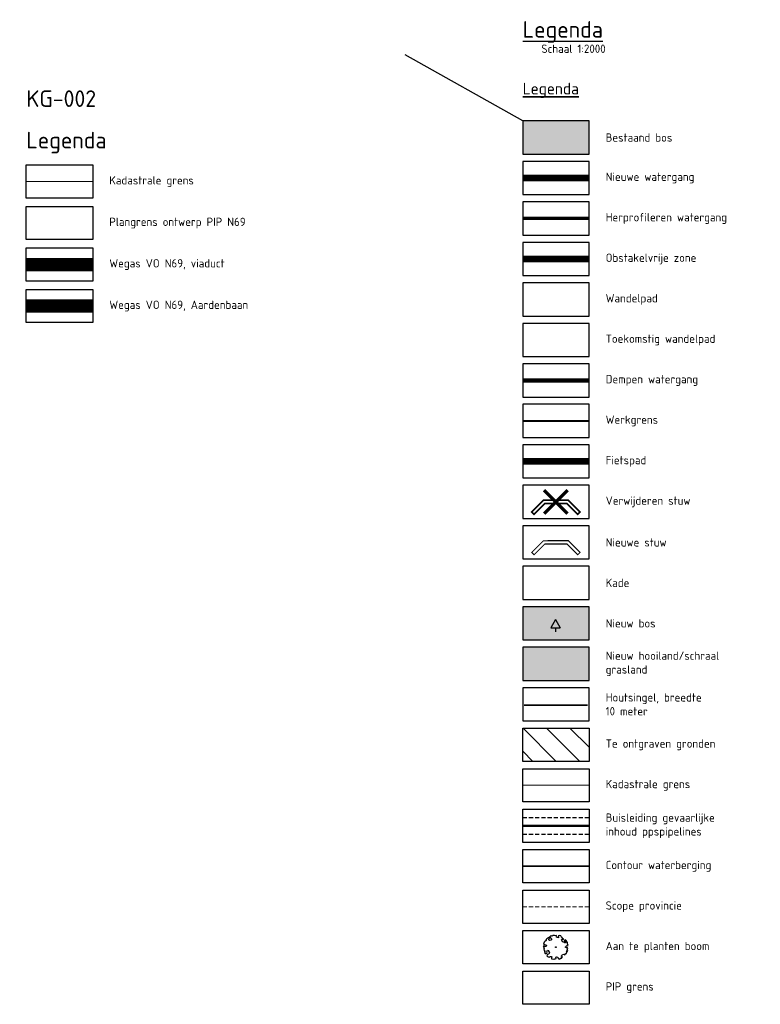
# Model space of a CAD drawing. Header units: metres. Extents: x -3 to 311477, y 0 to 754107.
# Tile 1 of 82: x -3 to 443, y 0 to 593. Entities that reach past the tile are written whole.
import ezdxf

# ---------------------------------------------------------------- set-up
doc = ezdxf.new("R2010")
doc.units = ezdxf.units.M
for name, pattern in [('AM-AS', [16, 10, -2, 2, -2]), ('CENTER', [2, 1.25, -0.25, 0.25, -0.25]), ('DASHED', [0.75, 0.5, -0.25]), ('DASHED2', [0.375, 0.25, -0.125])]:
    doc.linetypes.add(name, pattern=pattern)
for name, color, linetype, lineweight, true_color in [('B-WA-KG-KADASTRAAL-G', 7, 'Continuous', 18, 0x7c00a5), ('B-WE-KG-PROJECTGRENS-G', 20, 'DASHED', 20, 0xff3f00), ('Contour waterberging', 172, 'Continuous', 35, 0x0000bd), ('N-WE-AM-AS_PAD_FIETSPAD-G', 7, 'AM-AS', 18, 0xffc6b3), ('N-WE-AM-AS_WATERWEG_BEEK-G', 150, 'AM-AS', 18, 0x007fff), ('N-XX-GR-STRUWEEL-G', 7, 'BATTING', 35, 0x4c3900), ('V-WE-AM-AS_WATERGANG_SLOOT-G', 1, 'DASHED2', 18, 0xff0000)]:
    doc.layers.add(name, color=color, linetype=linetype, lineweight=lineweight, true_color=true_color)
for name, color, linetype, true_color in [('Begroeiing in winterbed', 7, 'Continuous', 0x45a93d), ('bos_A', 7, 'Continuous', 0xcad699), ('N-Herprofileren', 7, 'Continuous', 0x6bb5ff), ('N-XX-GR-BEEK-BEGELEIDEND-BOS-G', 7, 'Continuous', 0x45a93d), ('N-XX-GR-KRAP-BEEK-BEGELEIDEND-BOS-G', 7, 'Continuous', 0x296524), ('N-XX-GR-VOCHTIG-HOOILAND-G', 7, 'Continuous', 0xb0d85f), ('Onderhoudspad hatch', 7, 'Continuous', 0x964b00), ('Stuw te plaatsen', 30, 'Continuous', 0xff7f00), ('Stuw te verwijdereen', 1, 'Continuous', 0xff0000), ('Z_ZZZ_WERKGRENS', 5, 'CENTER', 0x0000ff)]:
    doc.layers.add(name, color=color, linetype=linetype, true_color=true_color)
doc.layers.add('D_KLE_BUISLEIDING GEVAARLIJKE INHOUD_PPS PIPELINES', color=7, linetype='Continuous')
for name, color, linetype, lineweight in [('N-WE-AM-AS_KUNSTWERK_VIADUCT-G', 10, 'DASHED2', 18), ('N-WE-AM-AS_WEG-G', 10, 'Continuous', 18), ('N-WE-GW-SCOOP-PROVINCIE-GD', 90, 'Continuous', 50), ('N-XX-GW-GROND_STEEN-WERK-A-2000', 7, 'Continuous', 18), ('X-XX-AL-LEGENDA-T25', 7, 'Continuous', 25), ('X-XX-AL-LEGENDA-T50', 130, 'Continuous', 50), ('X-XX-AL-TEKENBLAD_VERKLARING-T25', 7, 'Continuous', 25), ('X-XX-AL-TEKENBLAD_VERKLARING-T35', 3, 'Continuous', 35)]:
    doc.layers.add(name, color=color, linetype=linetype, lineweight=lineweight)
doc.styles.add('NLCS-ISO-M2000-T25', font='NLCS-ISO.ttf', dxfattribs={"height": 5})
doc.styles.add('NLCS-ISO-M2000-T50', font='NLCS-ISO.ttf', dxfattribs={"height": 10})
doc.styles.add('RH-NLCS-A', font='NLCS-ISO.ttf')
doc.linetypes.add('BATTING', pattern='A,0.00254,-2.54,[134,ltypeshp.shx,S=2.54,R=0,X=-2.54,Y=0],-5.08,[134,ltypeshp.shx,S=2.54,R=180,X=2.54,Y=0],-2.54', length=10.16254)

# ---------------------------------------------------------------- blocks, each defined once
blk = doc.blocks.new('Te verwijderen stuw')
at = {"layer": 'Stuw te verwijdereen', "color": 10, "const_width": 2}
for points in [[(7.07, 7.07), (-7.07, -7.07)], [(-7.07, 7.07), (7.07, -7.07)]]:
    blk.add_lwpolyline(points, dxfattribs=at)
at = {"layer": 'Stuw te verwijdereen', "color": 253, "const_width": 1}
blk.add_lwpolyline([(-14.57, -6.07), (-13.16, -7.49), (-6.67, -1), (6.67, -1), (13.16, -7.49), (14.57, -6.07), (7.5, 1), (-7.5, 1)], close=True, dxfattribs=at)
blk = doc.blocks.new('Stuw te plaatsen')
at = {"layer": 'Stuw te plaatsen', "color": 0, "const_width": 1}
blk.add_lwpolyline([(-19.86, -13.99), (-17.42, -15.75), (-9.39, -4.58), (10.36, -1.35), (21.53, -9.38), (23.28, -6.94), (11.1, 1.82), (-11.1, -1.82)], close=True, dxfattribs=at)
blk = doc.blocks.new('SGR-BOOM_06')
at = {"linetype": 'Continuous', "flags": 128}
blk.add_lwpolyline([(2.7, 3.52), (2.53, 3.94), (2.2, 4.06), (1.94, 4.52), (1.27, 4.69), (0.86, 4.52), (1.11, 4.27), (1.06, 3.81), (0.23, 3.98), (0.35, 4.32), (0.18, 4.69), (-0.15, 4.61), (-0.49, 4.69), (-1.15, 4.65), (-1.49, 4.48), (-1.95, 4.57), (-2.54, 4.11), (-2.12, 3.9), (-1.99, 3.64), (-1.58, 3.44), (-1.99, 2.89), (-2.54, 2.77), (-2.92, 3.1), (-2.62, 3.22), (-2.87, 3.86), (-3.63, 3.43), (-4, 3.02), (-3.79, 2.85), (-4, 2.51), (-4.42, 2.35), (-4.72, 2.05), (-5.01, 1.21), (-3.88, 0.92), (-3.71, 0.54), (-4, 0.29), (-4.51, 0.29), (-4.6, 0.56), (-5.09, 0.38), (-4.76, -0.17), (-4.93, -0.38), (-4.72, -0.54), (-4.88, -1.01), (-4.53, -1.18), (-4.72, -1.55), (-4.42, -1.59), (-4.29, -1.71), (-4.62, -2.11), (-3.92, -2.68), (-3.67, -2.43), (-3.46, -1.97), (-3.63, -1.76), (-3.42, -1.17), (-3.12, -1.34), (-2.79, -1.76), (-2.5, -2.01), (-2.79, -2.81), (-3.42, -2.93), (-3.67, -3.39), (-3.33, -3.77), (-2.83, -3.9), (-2.77, -4.02), (-2.71, -4.15), (-2.33, -3.73), (-1.83, -3.73), (-1.57, -3.9), (-1.7, -4.27), (-1.7, -4.61), (-1.15, -4.74), (-0.61, -4.69), (-0.49, -4.94), (-0.23, -4.65), (0.1, -4.48), (-0.06, -4.01), (0.27, -3.9), (0.77, -4.02), (0.86, -4.61), (1.15, -4.57), (1.44, -4.74), (2.07, -4.23), (2.37, -4.36), (2.32, -4.15), (2.66, -3.98), (2.41, -3.73), (2.11, -3.64), (2.57, -3.23), (2.62, -2.98), (3.16, -2.85), (3.54, -3.06), (3.79, -2.81), (3.77, -2.63), (4.12, -2.63), (4.12, -2.39), (4.46, -2.26), (4.46, -2.05), (4.08, -2.05), (4.54, -1.59), (4.25, -1.42), (4.63, -1.55), (4.75, -1.26), (4.54, -0.92), (4.84, -0.46), (4.67, -0.25), (4.25, -0.25), (3.75, 0.08), (4.08, 0.29), (4.38, 0.84), (4.54, 0.59), (4.88, 0.71), (4.67, 1.43), (4.71, 1.89), (4.5, 1.97), (4.16, 2.64), (3.83, 3.01), (3.37, 2.6), (3.66, 2.43), (3.91, 1.8), (3.54, 1.72), (3.33, 2.14), (2.99, 2.05), (2.66, 2.31), (2.24, 2.51), (2.45, 2.68), (2.32, 2.93), (2.53, 3.18), (2.87, 3.06), (3.16, 3.23)], close=True, dxfattribs=at)
blk.add_circle((0, 0), 0.15)

msp = doc.modelspace()

# ---------------------------------------------------------------- hatches: boundary and pattern name
at = {"layer": 'Begroeiing in winterbed'}
h = msp.add_hatch(dxfattribs=at)
h.set_pattern_fill('AGR-BOS', scale=5, pattern_type=2)
h.set_pattern_definition([(0, (316.952, 226.878), (14.434, 25), [5.774, -23.094]), (240, (319.84, 231.878), (14.434, -25), [5.774, -23.094]), (300, (319.84, 231.878), (28.868, 6e-06), [5.774, -23.094]), (270, (319.839, 226.878), (14.434, -25), [2.5, -47.5])])
h.paths.add_polyline_path([(300.08, 239.6), (300.08, 219.6), (340.08, 219.6), (340.08, 239.6)])
at = {"layer": 'bos_A'}
h = msp.add_hatch(color=256, dxfattribs=at)
h.dxf.hatch_style = 1
h.paths.add_polyline_path([(300.08, 532.4), (300.08, 512.4), (340.08, 512.4), (340.08, 532.4)])
at = {"layer": 'N-XX-GR-BEEK-BEGELEIDEND-BOS-G'}
h = msp.add_hatch(color=256, dxfattribs=at)
h.dxf.hatch_style = 1
h.paths.add_polyline_path([(300.08, 239.6), (300.08, 219.6), (340.08, 219.6), (340.08, 239.6)])
at = {"layer": 'N-XX-GR-VOCHTIG-HOOILAND-G'}
h = msp.add_hatch(color=256, dxfattribs=at)
h.dxf.hatch_style = 1
h.paths.add_polyline_path([(300.08, 215.2), (300.08, 195.2), (340.08, 195.2), (340.08, 215.2)])
at = {"layer": 'N-XX-GW-GROND_STEEN-WERK-A-2000'}
h = msp.add_hatch(dxfattribs=at)
h.set_pattern_fill('AGW-WERK_ONTGRAVEN', color=256, scale=2, pattern_type=2)
h.set_pattern_definition([(135, (0, 0), (-7.07107, -7.07107), [])])
h.paths.add_polyline_path([(300.08, 166.4), (300.08, 146.4), (340.08, 146.4), (340.08, 166.4)])

# ---------------------------------------------------------------- linework, layer by layer
at = {"layer": 'B-WA-KG-KADASTRAAL-G'}
for points in [[(0.98, 495.84), (40.98, 495.84)], [(300.08, 132), (340.08, 132)]]:
    msp.add_lwpolyline(points, dxfattribs=at)
at = {"layer": 'Contour waterberging', "ltscale": 10, "flags": 128}
msp.add_lwpolyline([(300.08, 83.2), (340.08, 83.2)], dxfattribs=at)
at = {"layer": 'D_KLE_BUISLEIDING GEVAARLIJKE INHOUD_PPS PIPELINES', "const_width": 1.5}
msp.add_lwpolyline([(300.08, 107.6), (340.08, 107.6)], dxfattribs=at)
at = {"layer": 'D_KLE_BUISLEIDING GEVAARLIJKE INHOUD_PPS PIPELINES', "linetype": 'DASHED2', "ltscale": 10, "flags": 128}
for points in [[(300.08, 112.6), (340.08, 112.6)], [(300.08, 102.6), (340.08, 102.6)]]:
    msp.add_lwpolyline(points, dxfattribs=at)
at = {"layer": 'Defpoints'}
msp.add_lwpolyline([(300.08, 532.4), (229.27, 572.26)], dxfattribs=at)
at = {"layer": 'Defpoints', "flags": 128}
for points in [[(300.08, 532.4), (300.08, 512.4), (340.08, 512.4), (340.08, 532.4), (300.08, 532.4), (300.08, 532.4)], [(300.08, 508), (300.08, 488), (340.08, 488), (340.08, 508), (300.08, 508), (300.08, 508)], [(300.08, 483.6), (300.08, 463.6), (340.08, 463.6), (340.08, 483.6), (300.08, 483.6), (300.08, 483.6)], [(300.08, 459.2), (300.08, 439.2), (340.08, 439.2), (340.08, 459.2), (300.08, 459.2), (300.08, 459.2)], [(300.08, 434.8), (300.08, 414.8), (340.08, 414.8), (340.08, 434.8), (300.08, 434.8), (300.08, 434.8)], [(300.08, 410.4), (300.08, 390.4), (340.08, 390.4), (340.08, 410.4), (300.08, 410.4), (300.08, 410.4)], [(300.08, 386), (300.08, 366), (340.08, 366), (340.08, 386), (300.08, 386), (300.08, 386)], [(300.08, 361.6), (300.08, 341.6), (340.08, 341.6), (340.08, 361.6), (300.08, 361.6), (300.08, 361.6)], [(300.08, 337.2), (300.08, 317.2), (340.08, 317.2), (340.08, 337.2), (300.08, 337.2), (300.08, 337.2)], [(300.08, 312.8), (300.08, 292.8), (340.08, 292.8), (340.08, 312.8), (300.08, 312.8), (300.08, 312.8)], [(300.08, 288.4), (300.08, 268.4), (340.08, 268.4), (340.08, 288.4), (300.08, 288.4), (300.08, 288.4)], [(300.08, 264), (300.08, 244), (340.08, 244), (340.08, 264), (300.08, 264), (300.08, 264)], [(300.08, 239.6), (300.08, 219.6), (340.08, 219.6), (340.08, 239.6), (300.08, 239.6), (300.08, 239.6)], [(300.08, 215.2), (300.08, 195.2), (340.08, 195.2), (340.08, 215.2), (300.08, 215.2), (300.08, 215.2)], [(300.08, 190.8), (300.08, 170.8), (340.08, 170.8), (340.08, 190.8), (300.08, 190.8), (300.08, 190.8)]]:
    msp.add_lwpolyline(points, dxfattribs=at)
for points in [[(340.08, 166.4), (340.08, 146.4), (300.08, 146.4), (300.08, 166.4)], [(340.08, 142), (340.08, 122), (300.08, 122), (300.08, 142)], [(340.08, 117.6), (340.08, 97.6), (300.08, 97.6), (300.08, 117.6)], [(340.08, 93.2), (340.08, 73.2), (300.08, 73.2), (300.08, 93.2)], [(340.08, 68.8), (340.08, 48.8), (300.08, 48.8), (300.08, 68.8)], [(340.08, 44.4), (340.08, 24.4), (300.08, 24.4), (300.08, 44.4)], [(340.08, 20), (340.08, 0), (300.08, 0), (300.08, 20)]]:
    msp.add_lwpolyline(points, close=True, dxfattribs=at)
at = {"layer": 'N-Herprofileren', "const_width": 2}
msp.add_lwpolyline([(300.08, 473.6), (340.08, 473.6)], dxfattribs=at)
at = {"layer": 'N-WE-AM-AS_KUNSTWERK_VIADUCT-G', "ltscale": 50, "const_width": 8, "flags": 128}
msp.add_lwpolyline([(0.98, 445.84), (40.98, 445.84)], dxfattribs=at)
at = {"layer": 'N-WE-AM-AS_PAD_FIETSPAD-G', "const_width": 4}
msp.add_lwpolyline([(300.08, 327.2), (340.08, 327.2)], dxfattribs=at)
at = {"layer": 'N-WE-AM-AS_WATERWEG_BEEK-G', "linetype": 'Continuous', "const_width": 4, "flags": 128}
msp.add_lwpolyline([(300.08, 498), (340.08, 498)], dxfattribs=at)
at = {"layer": 'N-WE-AM-AS_WEG-G', "const_width": 8, "flags": 128}
msp.add_lwpolyline([(0.98, 420.84), (40.98, 420.84)], dxfattribs=at)
at = {"layer": 'N-WE-GW-SCOOP-PROVINCIE-GD', "linetype": 'DASHED2', "lineweight": 18, "ltscale": 10, "flags": 128}
msp.add_lwpolyline([(300.08, 58.8), (340.08, 58.8)], dxfattribs=at)
at = {"layer": 'N-XX-GR-STRUWEEL-G', "ltscale": 0.25, "flags": 128}
msp.add_lwpolyline([(300.96, 180.35), (339.09, 180.35)], dxfattribs=at)
at = {"layer": 'Onderhoudspad hatch', "const_width": 4, "flags": 128}
msp.add_lwpolyline([(300.08, 449.2), (340.08, 449.2)], dxfattribs=at)
at = {"layer": 'V-WE-AM-AS_WATERGANG_SLOOT-G', "ltscale": 10, "const_width": 2.5, "flags": 128}
msp.add_lwpolyline([(300.08, 376), (340.08, 376)], dxfattribs=at)
at = {"layer": 'X-XX-AL-LEGENDA-T25', "flags": 128}
for points in [[(40.98, 505.84), (40.98, 485.84), (0.98, 485.84), (0.98, 505.84)], [(40.98, 480.84), (40.98, 460.84), (0.98, 460.84), (0.98, 480.84)], [(40.98, 455.84), (40.98, 435.84), (0.98, 435.84), (0.98, 455.84)], [(40.98, 430.84), (40.98, 410.84), (0.98, 410.84), (0.98, 430.84)]]:
    msp.add_lwpolyline(points, close=True, dxfattribs=at)
at = {"layer": 'Z_ZZZ_WERKGRENS', "ltscale": 5, "const_width": 1.25, "flags": 128}
msp.add_lwpolyline([(300.08, 351.6), (340.08, 351.6)], dxfattribs=at)

# ---------------------------------------------------------------- block references
at = {"layer": 'N-XX-GR-KRAP-BEEK-BEGELEIDEND-BOS-G', "xscale": 1.5, "yscale": 1.5, "zscale": 1.5}
msp.add_blockref('SGR-BOOM_06', (320.08, 34.4), dxfattribs=at)
at = {"layer": 'Stuw te plaatsen', "color": 0, "xscale": 0.6666666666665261, "yscale": 0.6666666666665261, "zscale": 0.6666666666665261, "rotation": 350.7127184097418}
msp.add_blockref('Stuw te plaatsen', (320.08, 279.4), dxfattribs=at)
at = {"layer": 'Stuw te verwijdereen'}
msp.add_blockref('Te verwijderen stuw', (320.08, 302.8), dxfattribs=at)

# ---------------------------------------------------------------- texts
at = {"layer": 'B-WE-KG-PROJECTGRENS-G', "color": 0, "ltscale": 5, "insert": (350.08, 10), "char_height": 5, "width": 86.6071, "attachment_point": 4, "style": 'RH-NLCS-A'}
msp.add_mtext('PIP grens', dxfattribs=at)
at = {"layer": 'Defpoints'}
for s, height, style, p in [('%%uLegenda', 10, 'RH-NLCS-A', (300.08, 582.55)), ('Schaal 1:2000', 5, 'RH-NLCS-A', (311.33, 573.4)), ('KG-002', 10, 'NLCS-ISO-M2000-T50', (0.98, 540.84))]:
    msp.add_text(s, height=height, dxfattribs=dict(at, style=style)).set_placement(p)
at = {"layer": 'X-XX-AL-LEGENDA-T25', "char_height": 5, "width": 163.888, "attachment_point": 4, "style": 'NLCS-ISO-M2000-T25'}
for s, insert in [('\\pi5,l5;Kadastrale grens', (40.98, 495.84)), ('\\pi5,l5;Plangrens ontwerp PIP N69', (40.98, 470.84)), ('\\pi5,l5;Wegas VO N69, viaduct', (40.98, 445.84)), ('\\pi5,l5;Wegas VO N69, Aardenbaan', (40.98, 420.84)), ('\\pi5,l5;Kadastrale grens', (340.08, 132))]:
    msp.add_mtext(s, dxfattribs=dict(at, insert=insert))
at = {"layer": 'X-XX-AL-LEGENDA-T50', "style": 'NLCS-ISO-M2000-T50'}
msp.add_text('Legenda', height=10, dxfattribs=at).set_placement((0.98, 515.84))
at = {"layer": 'X-XX-AL-TEKENBLAD_VERKLARING-T25', "char_height": 5, "attachment_point": 4, "style": 'RH-NLCS-A'}
for s, insert, width in [('Bestaand bos', (350.08, 522.4), 74.5028), ('Nieuwe watergang', (350.08, 498), 74.7682), ('Herprofileren watergang', (350.08, 473.6), 74.7682), ('Obstakelvrije zone', (350.08, 449.2), 74.7682), ('Wandelpad', (350.08, 424.8), 74.7682), ('Toekomstig wandelpad', (350.08, 400.4), 74.7682), ('Dempen watergang', (350.08, 376), 74.7682), ('Werkgrens', (350.08, 351.6), 74.7682), ('Fietspad', (350.08, 327.2), 74.7682), ('Verwijderen stuw', (350.08, 302.8), 74.7682), ('Nieuwe stuw', (350.08, 278.4), 74.7682), ('Kade', (350.08, 254), 74.7682), ('Nieuw bos', (350.08, 229.6), 74.5028), ('Nieuw hooiland/schraal grasland', (350.08, 205.2), 74.5028), ('Houtsingel, breedte 10 meter', (350.08, 180.8), 65.0591), ('Te ontgraven gronden ', (350.08, 156.4), 74.5028), ('Buisleiding gevaarlijke ^I  inhoud ppspipelines', (350.08, 107.6), 86.6071), ('Contour waterberging', (350.08, 83.2), 86.6071), ('Scope provincie', (350.08, 58.8), 86.6071), ('Aan te planten boom', (350.08, 34.4), 86.6071)]:
    msp.add_mtext(s, dxfattribs=dict(at, insert=insert, width=width))
at = {"layer": 'X-XX-AL-TEKENBLAD_VERKLARING-T35', "style": 'RH-NLCS-A'}
msp.add_text('%%uLegenda', height=7, dxfattribs=at).set_placement((300.08, 548.39))

doc.saveas('drawing.dxf')
